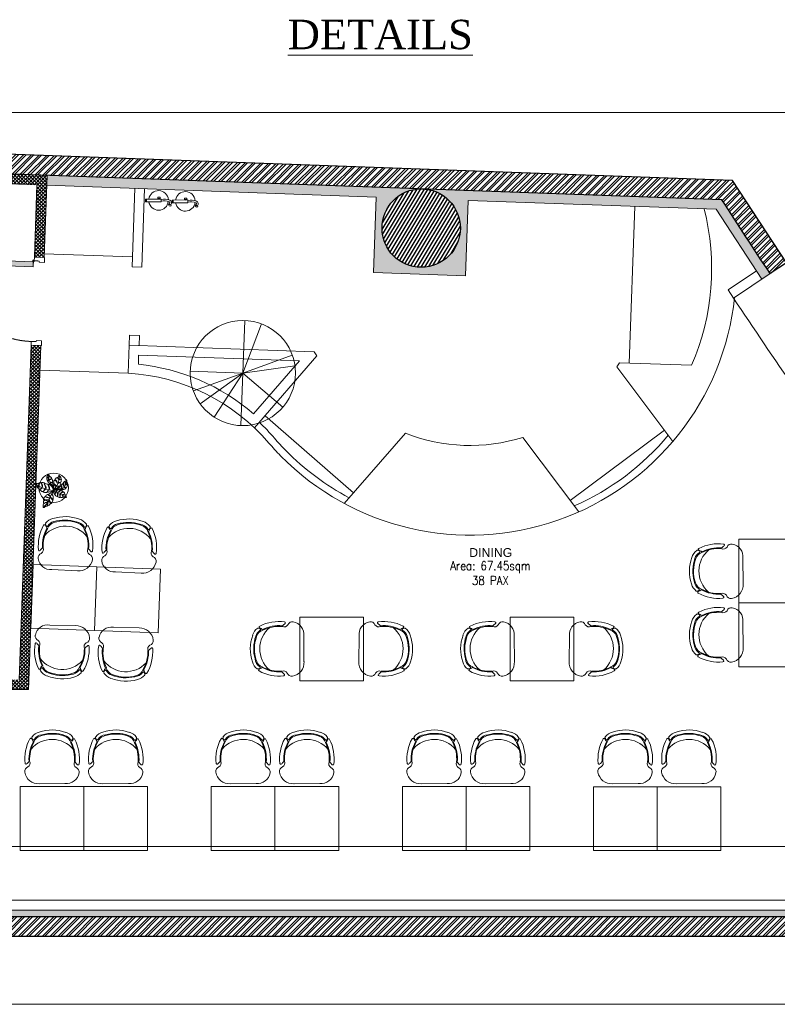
# Model space of a CAD drawing. Header units: millimetres. Extents: x 297264 to 416219, y -77299 to -23696.
# Tile 125 of 256: x 345994 to 353727, y -53484 to -43438. Entities that reach past the tile are written whole.
import ezdxf

# ---------------------------------------------------------------- set-up
doc = ezdxf.new("R2010")
doc.units = ezdxf.units.MM
doc.header["$LTSCALE"] = 2.5
doc.linetypes.add('HIDDEN2 IDS', pattern=[1.666875, 1.11125, -0.555625])
for name, color, linetype, lineweight in [('ELEVATION 1', 143, 'Continuous', 18), ('ELEVATION 3', 23, 'Continuous', 13), ('FURNITURES', 30, 'Continuous', 15), ('HATCH LIGHT', 250, 'Continuous', 0), ('HATCH MEDIUM', 251, 'Continuous', 5), ('ROOM TEXT', 7, 'Continuous', 5), ('TEXT', 40, 'Continuous', 0), ('TREES', 55, 'Continuous', 5), ('WALL', 132, 'Continuous', 25)]:
    doc.layers.add(name, color=color, linetype=linetype, lineweight=lineweight)
doc.layers.add('sp04000g0$0$S-COLS-PATT', color=252, linetype='Continuous')
doc.styles.add('CKD_Dimension Text', font='BOOKOSI.TTF')
doc.styles.add('MTEXT', font='romans.shx', dxfattribs={"width": 0.85})
doc.styles.add('RG_3F_TITLE BLOCK_A1$0$A1 TBLOCK LBV$0$Style-arial', font='arial.ttf')
pattern_1 = [(45, (278504.942, -65953.148), (11.786586, 43.2174826), [55.5625, -11.1125, 0, -11.1125])]

# ---------------------------------------------------------------- blocks, each defined once
blk = doc.blocks.new('*U86')
h = blk.add_hatch(color=252)
h.paths.add_polyline_path([(-0.002, 0.015, 0.724863), (-0.002, 0), (-0.002, -0.036), (0, -0.036), (0, 0, 1.209796)])
h.paths.add_polyline_path([(-0.006, 0.008, -1), (0.006, 0.008, -1)], flags=16)
blk.add_hatch(color=252).paths.add_polyline_path([(0.008, 0.01, -0.06361), (0.008, 0.008), (0.044, 0.008), (0.044, 0.01)])
blk.add_lwpolyline([(-0.003, 0.015, 0.723917), (-0.002, 0), (-0.002, -0.036), (0, -0.036), (0, 0, 1.209796), (-0.002, 0.015)], format="xyb")
blk.add_lwpolyline([(0.008, 0.008), (0.044, 0.008), (0.044, 0.01), (0.008, 0.01)])
blk.add_circle((0, 0.008), 0.00604)
blk = doc.blocks.new('*U96')
at = {"true_color": 0xffffff}
h = blk.add_hatch(color=7, dxfattribs=at)
h.dxf.hatch_style = 1
h.paths.add_polyline_path([(-48, -9), (-48, -822), (-98, -822), (-98, -9)])
for points in [[(-850, 51), (-850, 105), (-900, 105), (-900, 0), (-861, 0), (-861, 51), (-850, 51)], [(-50, 51), (-50, 105), (0, 105), (0, 0), (-39, 0), (-39, 51), (-50, 51)]]:
    blk.add_lwpolyline(points)
blk.add_lwpolyline([(-48, -9), (-48, -822), (-98, -822), (-98, -9)], close=True)
at = {"color": 8, "linetype": 'HIDDEN2 IDS', "ltscale": 0.5}
blk.add_arc((-47, -8), 814, 179.4693, 269.9985, dxfattribs=at)
at = {"xscale": 1000, "yscale": 1000, "zscale": 1000, "rotation": 180}
blk.add_blockref('*U86', (-39, 0), dxfattribs=at)
blk = doc.blocks.new('04P-CH~1')
blk.add_line((-0.603, 0.6), (-0.326, 0.597))
for centre, radius, start, end in [((-0.612, 0.452), 0.149, 86.4583, 170.8444), ((-0.308, 0.462), 0.136, 9.1324, 97.5079), ((-0.709, 0.467), 0.0508, 170.8444, 251.0023), ((-0.181, 0.387), 0.0464, 121.9243, 206.893), ((-0.223, 0.474), 0.0508, 290.5941, 10.752), ((-0.303, 0.334), 0.456, 173.9296, 208.6243), ((-0.746, 0.381), 0.01, 46.5664, 168.9611), ((-0.91, 0.207), 0.249, 38.0132, 46.5664), ((-0.749, 0.379), 0.0464, 334.7034, 59.6721), ((-0.312, 0.339), 0.402, 176.9457, 208.3688), ((-0.312, 0.339), 0.395, 177.0537, 208.5232), ((-0.617, 0.335), 0.395, 333.0732, 4.5427), ((-0.616, 0.335), 0.402, 333.2275, 4.6507), ((-0.626, 0.33), 0.456, 332.972, 7.6668), ((-0.015, 0.22), 0.249, 135.03, 143.5831), ((-0.184, 0.389), 0.01, 12.6352, 135.03), ((-0.465, 0.421), 0.298, 220.6848, 320.3883), ((-0.693, 0.12), 0.01, 200.826, 338.5326), ((-0.551, 0.063), 0.143, 143.887, 158.5326), ((-0.551, 0.063), 0.137, 154.5721, 162.6985), ((-0.666, 0.118), 0.01, 32.6756, 154.5721), ((-0.565, 0.183), 0.1, 198.8658, 254.7715), ((-0.565, 0.183), 0.11, 212.6756, 265.1902), ((-0.359, 0.185), 0.1, 286.8249, 342.7306), ((-0.359, 0.185), 0.11, 286.8249, 328.9208), ((-0.257, 0.124), 0.01, 27.0243, 148.9208), ((-0.37, 0.066), 0.143, 23.0638, 37.7094), ((-0.37, 0.066), 0.137, 18.8979, 27.0243), ((-0.25, 0.107), 0.01, 324.409, 18.8979), ((-0.229, 0.126), 0.01, 203.0638, 340.7704), ((-0.672, 0.101), 0.01, 162.6985, 217.1873), ((-0.565, 0.183), 0.145, 217.1873, 254.7715), ((-0.466, 0.456), 0.435, 251.649, 289.9474), ((-0.466, 0.457), 0.392, 251.3562, 290.2402), ((-0.575, 0.063), 0.01, 75.1708, 85.1902), ((-0.462, 0.479), 0.421, 254.8305, 288.6631), ((-0.359, 0.185), 0.145, 286.8249, 324.409)]:
    blk.add_arc(centre, radius, start, end)
blk = doc.blocks.new('Table chair 1')
at = {"layer": 'FURNITURES'}
blk.add_lwpolyline([(-325, 325), (-325, -325), (325, -325), (325, 325)], close=True, dxfattribs=at)
at = {"layer": 'FURNITURES', "xscale": 946.5666576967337, "yscale": 946.5666576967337, "zscale": 946.5666576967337, "rotation": 180}
blk.add_blockref('04P-CH~1', (-440, 846), dxfattribs=at)
at = {"layer": 'FURNITURES', "xscale": -946.5666576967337, "yscale": 946.5666576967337, "zscale": 946.5666576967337}
blk.add_blockref('04P-CH~1', (-440, -850), dxfattribs=at)
blk = doc.blocks.new('t')
for p, q in [((119721, -21429), (119721, -20656)), ((119721, -21429), (120009, -20711)), ((119721, -21429), (120196, -20818)), ((119721, -21429), (120384, -21029)), ((118948, -21429), (120495, -21429)), ((119721, -21429), (118988, -21676)), ((119721, -21429), (119434, -22147)), ((119721, -21429), (119587, -22191)), ((119721, -21429), (120201, -22036))]:
    blk.add_line(p, q)
blk.add_circle((119721, -21429), 774)
blk = doc.blocks.new('sdfvx')
at = {"layer": 'TREES'}
for p, q in [((3, 3), (24, -7)), ((24, -7), (57, -26)), ((57, -26), (78, -35)), ((78, -35), (104, -44)), ((104, -44), (136, -59)), ((136, -59), (160, -70))]:
    blk.add_line(p, q, dxfattribs=at)
for points in [[(-1, 39), (-10, 64), (-20, 73), (-39, 89), (-41, 95), (-40, 99), (-37, 106), (-40, 110), (-44, 101), (-47, 97), (-52, 101), (-56, 107), (-64, 113), (-64, 123), (-61, 132), (-57, 142), (-58, 151), (-63, 147), (-63, 140), (-67, 130), (-70, 125), (-73, 129), (-77, 141), (-81, 154), (-80, 161), (-71, 169), (-62, 177), (-68, 177), (-73, 172), (-81, 171), (-80, 183), (-75, 195), (-70, 207), (-66, 218), (-52, 203), (-49, 194), (-45, 190), (-48, 183), (-56, 179), (-58, 174), (-52, 177), (-43, 181), (-40, 185), (-33, 181), (-25, 174), (-19, 163), (-29, 156), (-42, 154), (-51, 153), (-51, 149), (-42, 149), (-32, 149), (-21, 153), (-15, 154), (-10, 146), (-8, 134), (-9, 127), (-7, 117), (-14, 113), (-27, 114), (-33, 114), (-33, 110), (-27, 111), (-14, 109), (-8, 110), (-7, 90), (-6, 71), (-2, 50)], [(165, 149), (168, 136), (170, 123), (174, 104), (174, 97), (163, 89), (155, 86), (153, 83), (158, 82), (165, 84), (171, 89), (176, 88), (178, 80), (174, 72), (168, 54), (163, 51), (151, 51), (141, 54), (138, 52), (142, 50), (155, 45), (163, 44), (161, 41), (154, 36), (144, 30), (134, 23), (122, 26), (113, 35), (105, 37), (109, 33), (116, 28), (116, 24), (109, 23), (87, 23), (50, 26), (32, 27), (53, 37), (76, 49), (92, 66), (103, 64), (104, 55), (98, 42), (100, 40), (106, 48), (109, 60), (106, 69), (104, 78), (110, 88), (118, 98), (127, 92), (127, 76), (131, 60), (135, 56), (134, 67), (132, 79), (133, 90), (129, 98), (125, 105), (131, 114), (138, 122), (142, 127), (147, 117), (147, 100), (150, 91), (152, 97), (151, 114), (150, 122), (147, 129), (157, 130), (161, 131)], [(-226, 96), (-222, 91), (-218, 84), (-214, 77), (-209, 69), (-206, 62), (-199, 62), (-192, 63), (-185, 69), (-184, 66), (-190, 60), (-200, 59), (-200, 55), (-197, 50), (-189, 42), (-182, 35), (-174, 28), (-164, 31), (-155, 34), (-148, 39), (-142, 44), (-138, 42), (-145, 35), (-152, 31), (-160, 27), (-165, 25), (-168, 22), (-163, 17), (-151, 6), (-141, 1), (-132, -1), (-119, 8), (-112, 19), (-104, 29), (-98, 27), (-107, 21), (-112, 10), (-119, 3), (-125, -3), (-125, -7), (-118, -10), (-109, -12), (-97, -12), (-81, -12), (-74, -5), (-67, 9), (-62, 21), (-60, 14), (-67, 0), (-70, -5), (-72, -8), (-70, -10), (-59, -9), (-45, -5), (-36, -3), (-26, 0), (-18, 1), (0, 1), (-1, 14), (-2, 32), (-6, 43), (-13, 53), (-17, 63), (-28, 71), (-39, 78), (-57, 86), (-59, 83), (-59, 72), (-53, 61), (-48, 51), (-45, 38), (-46, 29), (-50, 28), (-53, 31), (-51, 43), (-57, 55), (-61, 64), (-65, 78), (-64, 89), (-76, 93), (-89, 96), (-101, 101), (-105, 98), (-105, 91), (-99, 72), (-94, 61), (-90, 51), (-87, 37), (-91, 35), (-97, 50), (-103, 66), (-111, 82), (-112, 93), (-110, 102), (-114, 106), (-127, 111), (-133, 112), (-142, 113), (-145, 109), (-141, 101), (-139, 89), (-133, 73), (-133, 63), (-133, 58), (-137, 59), (-139, 67), (-142, 80), (-146, 95), (-152, 105), (-161, 110), (-167, 110), (-175, 106), (-180, 99), (-176, 85), (-179, 80), (-181, 89), (-185, 97), (-187, 102), (-195, 100), (-205, 99), (-211, 97), (-219, 99)], [(165, -71), (160, -74), (155, -75), (145, -74), (134, -73), (125, -72), (121, -69), (121, -62), (119, -54), (116, -52), (118, -58), (118, -66), (116, -72), (113, -74), (106, -74), (99, -75), (94, -75), (88, -70), (87, -58), (86, -48), (86, -40), (82, -41), (82, -53), (84, -65), (86, -72), (86, -76), (84, -77), (74, -74), (66, -72), (58, -69), (58, -59), (58, -46), (56, -35), (56, -29), (54, -26), (52, -30), (53, -41), (55, -51), (55, -60), (51, -68), (47, -65), (42, -59), (34, -54), (26, -46), (26, -34), (29, -21), (29, -12), (26, -15), (25, -22), (24, -32), (23, -37), (23, -42), (20, -41), (17, -36), (11, -28), (9, -20), (4, -11), (0, 0), (7, 8), (16, 13), (22, 18), (29, 21), (40, 21), (46, 18), (43, 12), (37, 3), (32, -2), (31, -6), (37, -7), (42, -2), (49, 13), (53, 19), (57, 22), (65, 22), (75, 20), (82, 19), (85, 13), (79, 5), (66, -4), (57, -12), (55, -19), (57, -22), (63, -14), (71, -7), (80, -1), (87, 7), (92, 13), (98, 14), (107, 12), (113, 9), (122, -2), (113, -6), (97, -17), (89, -23), (85, -28), (84, -33), (89, -33), (94, -25), (105, -17), (115, -13), (125, -8), (133, -11), (139, -16), (142, -21), (143, -28), (131, -33), (121, -37), (114, -41), (117, -44), (125, -41), (132, -38), (142, -32), (146, -34), (147, -39), (151, -52), (157, -60), (163, -69)], [(-123, -202), (-115, -200), (-110, -197), (-104, -194), (-102, -187), (-100, -178), (-97, -179), (-98, -186), (-96, -190), (-93, -189), (-86, -185), (-79, -183), (-76, -178), (-74, -166), (-72, -151), (-71, -142), (-68, -141), (-67, -145), (-68, -161), (-72, -176), (-68, -178), (-59, -174), (-53, -171), (-47, -168), (-42, -163), (-39, -153), (-42, -138), (-45, -125), (-50, -111), (-49, -106), (-46, -109), (-44, -117), (-39, -128), (-34, -143), (-34, -153), (-26, -152), (-17, -141), (-14, -136), (-10, -128), (-4, -113), (-12, -100), (-21, -93), (-31, -83), (-34, -75), (-35, -70), (-32, -73), (-28, -81), (-18, -89), (-8, -99), (-2, -102), (-1, -97), (-1, -81), (-3, -64), (-6, -52), (-13, -40), (-12, -31), (-2, -3), (-16, -13), (-30, -19), (-57, -34), (-57, -36), (-52, -46), (-38, -56), (-36, -64), (-42, -60), (-56, -52), (-64, -40), (-70, -38), (-71, -38), (-73, -39), (-85, -46), (-93, -52), (-98, -57), (-96, -63), (-84, -67), (-70, -72), (-54, -78), (-46, -81), (-49, -82), (-63, -81), (-82, -74), (-100, -68), (-107, -67), (-112, -74), (-117, -90), (-121, -101), (-122, -111), (-111, -110), (-89, -103), (-71, -103), (-59, -103), (-60, -107), (-73, -107), (-87, -109), (-102, -113), (-115, -116), (-122, -122), (-123, -133), (-123, -146), (-109, -145), (-97, -139), (-82, -134), (-73, -136), (-84, -139), (-100, -144), (-113, -151), (-122, -153), (-124, -168), (-126, -182), (-127, -190), (-125, -195)]]:
    blk.add_lwpolyline(points, close=True, dxfattribs=at)
for points in [[(-8, 67), (-34, 103), (-43, 126), (-58, 156), (-62, 182), (-63, 210)], [(2, 10), (5, 27), (8, 42), (8, 57), (7, 74), (7, 84), (11, 85), (21, 80), (27, 71), (30, 62), (35, 64), (32, 72), (27, 83), (15, 90), (6, 99), (7, 110), (7, 122), (9, 132), (14, 141), (21, 141), (36, 128), (44, 115), (51, 102), (55, 106), (51, 116), (44, 127), (31, 141), (22, 150), (22, 157), (30, 164), (37, 168), (49, 173), (58, 165), (64, 154), (71, 152), (69, 158), (61, 166), (54, 173), (55, 176), (66, 181), (69, 193), (70, 205), (78, 197), (86, 187), (95, 175), (99, 164), (96, 157), (82, 155), (74, 153), (76, 149), (88, 151), (97, 152), (103, 153), (101, 141), (100, 129), (98, 119), (91, 115), (74, 112), (66, 108), (63, 103), (69, 105), (77, 108), (89, 109), (96, 101), (94, 88), (88, 78), (81, 68), (73, 68), (56, 68), (45, 68), (48, 65), (57, 63), (70, 62), (73, 59), (68, 55), (59, 49), (48, 42), (2, 10)], [(7, 17), (25, 43), (46, 73), (60, 105), (69, 136), (76, 165), (77, 183), (73, 197)], [(49, 30), (74, 34), (106, 39), (133, 47), (145, 67), (157, 95), (164, 123)], [(-11, 11), (-49, 21), (-90, 28), (-123, 39), (-167, 59), (-204, 82), (-215, 91)], [(-11, -12), (-38, -67), (-49, -101), (-65, -132), (-95, -170), (-118, -189)]]:
    blk.add_lwpolyline(points, dxfattribs=at)
for radius, start, end in [(74.1, 67.956, 75.265), (74.1, 51.3208, 54.2527), (74.1, 9.8228, 13.0821), (102, 19.2215, 20.0213), (102, 238.6692, 240.9865)]:
    blk.add_arc((3, 7), radius, start, end, dxfattribs=at)
blk = doc.blocks.new('fe')
at = {"color": 1}
for p, q in [((-120, 45), (-122, 54)), ((-106, 35), (-99, 37))]:
    blk.add_line(p, q, dxfattribs=at)
for points in [[(-22, 14), (129, 14), (129, -14), (-22, -14)], [(129, 13), (138, 13), (138, -13), (129, -13)], [(-12, -20), (12, -20), (12, -32), (-12, -32)], [(-8, -14), (8, -14), (8, -20), (-8, -20)]]:
    blk.add_lwpolyline(points, close=True, dxfattribs=at)
for centre, radius, start, end in [((-88, 24), 38.6, 146.9735, 188.4436), ((-102, 22), 24.7, 188.4436, 251.142), ((-119, 55), 2.9, 111.4978, 190.4916), ((-114, 42), 17.1, 353.9087, 111.4978), ((-117, 33), 12, 10.1624, 103.7845), ((-88, 24), 21.2, 146.9735, 188.4436), ((-102, 22), 7.24, 188.4436, 251.142), ((-53, 152), 147, 249.8567, 282.3504), ((-100, 40), 2.9, 286.9384, 353.9087), ((5, 0), 100, 8.1407, 173.3121), ((-54, 150), 162, 249.9338, 281.4511), ((5, 0), 100, 183.6164, 351.8593)]:
    blk.add_arc(centre, radius, start, end, dxfattribs=at)

msp = doc.modelspace()

# ---------------------------------------------------------------- hatches: boundary and pattern name
at = {"layer": 'HATCH LIGHT', "true_color": 0x636466}
h = msp.add_hatch(dxfattribs=at)
h.set_pattern_fill('ANSI32', color=251, scale=6)
h.set_pattern_definition([(45, (278504.94, -65953.15), (-40.411153, 40.411153), []), (45, (278531.88, -65953.15), (-40.411153, 40.411153), [])])
h.paths.add_polyline_path([(355647.8, -51818.1), (355453.8, -51866.9), (355635.4, -52587.8), (343082.7, -52587.7, -0.0002632), (343068.2, -52787.7), (355892, -52787.8)])
h.paths.add_polyline_path([(343496.7, -44385.2), (343296.6, -44385.2, -0.0119723), (342815.4, -53484.2), (343016, -53484.2, 0.0119597)])
h.paths.add_polyline_path([(343480.3, -44925.7), (353159.2, -45274.7, 0.0035014), (353653.3, -46028.8), (353820.9, -45919.6), (353270.8, -45078.6), (343486.5, -44725.8, -0.0002625)])
h = msp.add_hatch(dxfattribs=at)
h.set_pattern_fill('ANSI37', color=251, scale=8)
h.set_pattern_definition([(45, (278504.942, -65953.148), (-17.960512, 17.960512), []), (135, (278504.942, -65953.148), (-17.960512, -17.960512), [])])
edge = h.paths.add_edge_path()
edge.add_line((346273.8, -45026.4), (343480.3, -44925.7))
edge.add_arc((153082.9, -38887.6), 190493.1, 356.573537, 358.183559, ccw=False)
edge.add_line((343235.5, -50272.8), (346084.7, -50272.9))
edge.add_line((346084.7, -50272.9), (346211.2, -46763.8))
edge.add_line((346211.2, -46763.8), (346111.3, -46760.2))
edge.add_line((346111.3, -46760.2), (346082, -47571.6))
edge.add_line((346082, -47571.6), (346082, -47571.6))
edge.add_line((346082, -47571.6), (346017.2, -49370.5))
edge.add_line((346017.2, -49370.5), (345988.2, -50172.9))
edge.add_line((345988.2, -50172.9), (343356.5, -50172.8))
edge.add_line((343356.5, -50172.8), (343482.6, -46677.4))
edge.add_line((343482.6, -46677.4), (344481.9, -46713.4))
edge.add_line((344481.9, -46713.4), (344523.3, -46714.9))
edge.add_line((344523.3, -46714.9), (344526.9, -46615))
edge.add_line((344526.9, -46615), (343486.2, -46577.5))
edge.add_line((343486.2, -46577.5), (343542.1, -45028))
edge.add_line((343542.1, -45028), (345041.1, -45082.1))
edge.add_line((345041.1, -45082.1), (345030.3, -45381.9))
edge.add_line((345030.3, -45381.9), (345006.9, -46029.8))
edge.add_line((345006.9, -46029.8), (345004.2, -46103))
edge.add_line((345004.2, -46103), (345104.2, -46106.6))
edge.add_line((345104.2, -46106.6), (345141, -45085.7))
edge.add_line((345141, -45085.7), (346170.3, -45122.8))
edge.add_line((346170.3, -45122.8), (346143.7, -45860.8))
edge.add_line((346143.7, -45860.8), (346243.6, -45864.4))
edge.add_line((346243.6, -45864.4), (346273.8, -45026.4))
h = msp.add_hatch(dxfattribs=at)
h.set_pattern_fill('ANSI36', color=251, scale=7)
h.set_pattern_definition(pattern_1)
h.paths.add_polyline_path([(349605.3, -46017.1), (350544.7, -46050.9), (350572.5, -45281.5), (353103.5, -45372.7), (353570.1, -46084.2), (353653.3, -46028.8, -0.0035014), (353159.2, -45274.7), (350106.4, -45164.8, -0.4036973), (350492, -45564.6, -1), (349692, -45564.6, -0.4248086), (350106.4, -45164.8), (346273.8, -45026.5), (346270.2, -45126.4), (349633.1, -45247.6)])
h = msp.add_hatch(dxfattribs=at)
h.set_pattern_fill('ANSI36', color=251, scale=7)
h.set_pattern_definition(pattern_1)
h.paths.add_polyline_path([(355635.4, -52587.8), (355453.8, -51866.9), (355390.8, -51882.8), (355552, -52522.8), (343345.7, -52522.7), (343353, -50272.8), (343235.5, -50272.8, -0.0030446), (343082.7, -52587.7)])
at = {"layer": 'sp04000g0$0$S-COLS-PATT'}
h = msp.add_hatch(dxfattribs=at)
h.set_pattern_fill('ANSI31', color=256, scale=10, angle=13.97724, style=0)
h.set_pattern_definition([(58.97724, (114665.025, -100383.237), (-27.2085637, 16.3632687), [])])
edge = h.paths.add_edge_path()
edge.add_arc((350092, -45564.6), 400, 0, 360)

# ---------------------------------------------------------------- linework, layer by layer
at = {"layer": 'ELEVATION 1'}
for p, q in [((346243.6, -45864.4), (346273.8, -45026.4)), ((346143.7, -45860.8), (346170.3, -45122.8)), ((346243.6, -45864.4), (346143.7, -45860.8)), ((353515.2, -46000.5), (353223.3, -46194.8)), ((353653.3, -46028.8), (353278.6, -46278)), ((353223.3, -46194.8), (353278.6, -46278)), ((345988.2, -50172.9), (346111.3, -46760.2)), ((346084.7, -50272.9), (346211.2, -46763.8)), ((346211.2, -46763.8), (346111.3, -46760.2)), ((346084.7, -50272.9), (343235.5, -50272.8))]:
    msp.add_line(p, q, dxfattribs=at)
for points in [[(346170.3, -45122.8), (345141, -45085.7)], [(353653.3, -46028.8), (353570.1, -46084.2), (353103.5, -45372.7), (350572.5, -45281.5), (350544.7, -46050.9), (349605.3, -46017.1), (349633.1, -45247.6), (346270.2, -45126.4)], [(343353, -50272.8), (343345.7, -52522.7), (355552, -52522.8), (355390.8, -51882.8), (355453.8, -51866.9)]]:
    msp.add_lwpolyline(points, dxfattribs=at)
at = {"layer": 'ELEVATION 3'}
msp.add_lwpolyline([(341875.3, -53484.2), (357437.8, -53484.2), (357437.8, -44385.2), (341875.3, -44385.2)], close=True, dxfattribs=at)
msp.add_circle((346341.1, -48214.7), 150, dxfattribs=at)
at = {"layer": 'FURNITURES'}
for p, q in [((347140.8, -45958.3), (347169.7, -45158.8)), ((347240.8, -45961.9), (347269.6, -45162.4)), ((352273.9, -45342.8), (352216.2, -46941.8)), ((347144.4, -45858.4), (346245, -45825.9)), ((347240.8, -45961.9), (347140.8, -45958.3)), ((347112, -46757.8), (347115.6, -46657.8)), ((347215.5, -46661.4), (347115.6, -46657.8)), ((347211.9, -46761.4), (347215.5, -46661.4)), ((347101.6, -47046.1), (347112, -46757.8)), ((349001.2, -46825.9), (347112, -46757.8)), ((347205, -46954), (347208.3, -46861.3)), ((348848.4, -46920.4), (347208.3, -46861.3)), ((349025.1, -46869.6), (348389, -47601.2)), ((348848.4, -46920.4), (348380.3, -47458.7)), ((352089.8, -46980.1), (352660.4, -47740.6)), ((352116.8, -46938.2), (352852.4, -46964.7)), ((349401.8, -48265.2), (348500, -47481.1)), ((349930.7, -47657), (349306.8, -48374.5)), ((351129.9, -47700.2), (351700.5, -48460.8)), ((351613.6, -48345), (352573.5, -47624.8)), ((343347.8, -51872.7), (355430.5, -51872.8))]:
    msp.add_line(p, q, dxfattribs=at)
for points in [[(346649.8, -51913.6), (346649.8, -51263.6), (345999.8, -51263.6), (345999.8, -51913.6)], [(347299.8, -51913.6), (347299.8, -51263.6), (346649.8, -51263.6), (346649.8, -51913.6)], [(348599.8, -51913.6), (348599.8, -51263.6), (347949.8, -51263.6), (347949.8, -51913.6)], [(349249.8, -51913.6), (349249.8, -51263.6), (348599.8, -51263.6), (348599.8, -51913.6)], [(350549.8, -51913.6), (350549.8, -51263.6), (349899.8, -51263.6), (349899.8, -51913.6)], [(351199.8, -51913.6), (351199.8, -51263.6), (350549.8, -51263.6), (350549.8, -51913.6)], [(352499.8, -51913.7), (352499.8, -51263.7), (351849.8, -51263.7), (351849.8, -51913.7)], [(353149.8, -51913.7), (353149.8, -51263.7), (352499.8, -51263.7), (352499.8, -51913.7)]]:
    msp.add_lwpolyline(points, close=True, dxfattribs=at)
msp.add_lwpolyline([(343346.1, -52422.7), (355526.8, -52422.8)], dxfattribs=at)
for centre, radius, start, end in [((350591.4, -45982.6), 2465, 336.52074, 14.43282), ((350591.4, -45982.6), 2715, 224.57352, 353.93164), ((350591.4, -45982.6), 1800, 207.93519, 209.52153), ((346987.3, -49081.8), 2139, 49.36083, 84.15735), ((350591.4, -45982.6), 1800, 326.34885, 327.93519), ((346987.3, -49081.8), 2039, 40.50816, 86.78492), ((346987.3, -49081.8), 2114, 40.50816, 46.65418), ((350438.3, -46133.5), 2425, 220.50816, 224.57352), ((350591.4, -45982.6), 1800, 248.46397, 287.40641), ((350591.4, -45982.6), 2640, 293.74107, 320.01419), ((350438.3, -46133.5), 2500, 220.50816, 224.57352), ((350591.4, -45982.6), 2640, 224.57352, 242.12931)]:
    msp.add_arc(centre, radius, start, end, dxfattribs=at)
at = {"layer": 'HATCH MEDIUM'}
msp.add_line((346202.2, -47013.7), (347101.6, -47046.1), dxfattribs=at)
at = {"layer": 'HATCH MEDIUM', "flags": 128}
msp.add_lwpolyline([(354904.9, -48868.1, 0.0441149), (354781.8, -48514.3, 0.053087), (354554.4, -48125.5, -0.0086601), (353278.6, -46278, -0.0086601)], format="xyb", dxfattribs=at)
at = {"layer": 'WALL'}
for p, q in [((353270.8, -45078.6), (343487.5, -44725.9)), ((353820.9, -45919.6), (353270.8, -45078.6)), ((343082.7, -52587.7), (355635.4, -52587.8)), ((343068.2, -52787.7), (355892, -52787.8))]:
    msp.add_line(p, q, dxfattribs=at)
at = {"layer": 'WALL', "flags": 128}
msp.add_lwpolyline([(353820.9, -45919.6), (353653.3, -46028.8, -0.0035014), (353159.2, -45274.7), (343480.3, -44925.7)], format="xyb", dxfattribs=at)
at = {"layer": 'WALL'}
msp.add_circle((350092, -45564.6), 400, dxfattribs=at)

# ---------------------------------------------------------------- block references
for p, rotation in [((346443.7, -49334.4), 357.9353210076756), ((347093.3, -49357.8), 357.9353210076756), ((353659.7, -49064.4), 269.9995000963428), ((353659.7, -49714.4), 269.9995000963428), ((349177.8, -49857.7), 269.9995000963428), ((351324.7, -49857.7), 269.9995000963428)]:
    msp.add_blockref('Table chair 1', p, dxfattribs=dict(rotation=rotation))
at = {"layer": 'ELEVATION 3', "rotation": 180.4202872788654}
for p in [(347416.6, -45282.2), (347689.5, -45292.1)]:
    msp.add_blockref('fe', p, dxfattribs=at)
at = {"layer": 'FURNITURES', "xscale": -946.5666576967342, "yscale": 946.5666576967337, "zscale": 946.5666576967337, "rotation": 179.9995000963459}
for p in [(346764.5, -50665.1), (347414.5, -50665.1), (348714.5, -50665.1), (349364.5, -50665.1), (350664.5, -50665.1), (351314.5, -50665.2), (352614.5, -50665.2), (353264.5, -50665.2)]:
    msp.add_blockref('04P-CH~1', p, dxfattribs=at)
at = {"layer": 'HATCH MEDIUM', "extrusion": (0, 0, -1), "zscale": -1, "rotation": 92.06510445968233}
msp.add_blockref('*U96', (-346143.7, -45860.8), dxfattribs=at)
at = {"layer": 'HATCH MEDIUM', "xscale": -0.6936824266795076, "yscale": 0.6936824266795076, "zscale": 0.6936824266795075, "rotation": 87.93518763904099}
msp.add_blockref('t', (336408.4, 36486.5), dxfattribs=at)
at = {"layer": 'TREES', "xscale": 0.8164613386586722, "yscale": 0.8164613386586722, "zscale": 0.8164613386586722}
msp.add_blockref('sdfvx', (346336.5, -48251.6), dxfattribs=at)

# ---------------------------------------------------------------- texts
at = {"layer": 'ROOM TEXT', "attachment_point": 9}
for s, width, insert, char_height, style in [('\\A1;\\pxqc;{\\L\\fBookman Old Style|b0|i0|c0|p18;HOOD DETAILS}', 3047.8, (351198.8, -43743.7), 300, 'CKD_Dimension Text'), ('\\A1;\\pxqc;Area: 67.45sqm\\P38 PAX', 1162.931, (351379.9, -49204.6, 0.2), 90, 'MTEXT')]:
    msp.add_mtext_dynamic_manual_height_columns(s, width=width, gutter_width=1.8, heights=[0], dxfattribs=dict(at, insert=insert, char_height=char_height, style=style))
at = {"layer": 'TEXT', "insert": (351439, -48829.7), "char_height": 90, "width": 1274.194, "attachment_point": 3, "style": 'RG_3F_TITLE BLOCK_A1$0$A1 TBLOCK LBV$0$Style-arial'}
msp.add_mtext('\\pxqc;DINING', dxfattribs=at)

doc.saveas('drawing.dxf')
